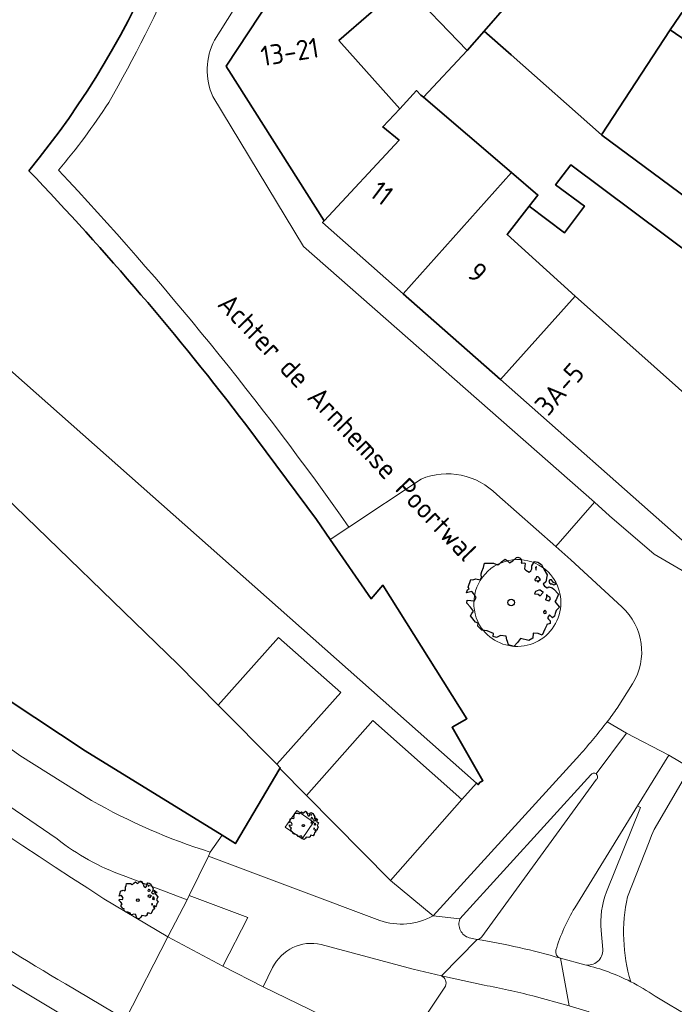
# Model space of a CAD drawing. Header units: metres. Extents: x 152391 to 157968, y 462336 to 467280.
# Tile 36 of 256: x 154919 to 154963, y 462729 to 462796. Entities that reach past the tile are written whole.
import ezdxf
from ezdxf.enums import TextEntityAlignment as Align

# ---------------------------------------------------------------- set-up
doc = ezdxf.new("R2010")
doc.units = ezdxf.units.M
doc.header["$LTSCALE"] = 0.75
doc.layers.get('0').update_dxf_attribs({"lineweight": 25})
for name, color, linetype, lineweight in [('B-GV-GR-BOOM-S', 252, 'Continuous', 25), ('B-WE-GR-BEPLANTING_CULTUUR_BODEMBEDEKKER-GV', 251, 'Continuous', 18), ('B-WE-GR-GROENVOORZIENING-GV', 251, 'Continuous', 18), ('B-WE-GR-HAAG-GV', 251, 'Continuous', 13), ('B-WE-OG-BEBOUWING-GV', 6, 'Continuous', 35), ('B-WE-OG-BEBOUWING-T18', 1, 'Continuous', 18), ('B-WE-OG-TOPOGRAFIE-T18', 1, 'Continuous', 18), ('B-WE-VH-VERHARDING_ASFALT-GV', 251, 'Continuous', 18), ('B-WE-VH-VERHARDING_BETON-GV', 251, 'Continuous', 18), ('B-WE-VH-VERHARDING_STRAATBAKSTEEN-GV', 251, 'Continuous', 18), ('B-WE-VH-VERHARDING_TEGEL-GV', 251, 'Continuous', 18)]:
    doc.layers.add(name, color=color, linetype=linetype, lineweight=lineweight)
doc.styles.add('NLCS-ISO-M750-T18', font='NLCS-ISO.ttf', dxfattribs={"height": 1.35})

# ---------------------------------------------------------------- blocks, each defined once
blk = doc.blocks.new('SGR-BOOM_0_10')
at = {"linetype": 'Continuous'}
for p, q in [((-0.637, 0.612), (-0.624, 0.668)), ((-0.624, 0.668), (-0.591, 0.751)), ((-0.591, 0.751), (-0.572, 0.843)), ((-0.572, 0.843), (-0.375, 0.843)), ((-0.375, 0.843), (-0.29, 0.806)), ((-0.29, 0.806), (-0.264, 0.815)), ((-0.264, 0.815), (-0.205, 0.871)), ((-0.205, 0.871), (-0.127, 0.926)), ((-0.127, 0.926), (-0.075, 0.889)), ((-0.075, 0.889), (-0.035, 0.852)), ((-0.035, 0.852), (0.037, 0.889)), ((0.037, 0.889), (0.115, 0.963)), ((0.115, 0.963), (0.148, 0.973)), ((0.148, 0.973), (0.187, 0.954)), ((0.187, 0.954), (0.22, 0.926)), ((0.226, 0.862), (0.213, 0.843)), ((0.213, 0.843), (0.298, 0.852)), ((0.22, 0.926), (0.226, 0.862)), ((0.305, 0.834), (0.285, 0.723)), ((0.285, 0.723), (0.318, 0.695)), ((0.298, 0.852), (0.305, 0.834)), ((0.318, 0.695), (0.39, 0.649)), ((0.39, 0.649), (0.423, 0.677)), ((0.423, 0.677), (0.449, 0.723)), ((0.442, 0.788), (0.501, 0.88)), ((0.449, 0.723), (0.442, 0.788)), ((0.501, 0.88), (0.573, 0.862)), ((0.547, 0.769), (0.521, 0.751)), ((0.521, 0.751), (0.534, 0.705)), ((0.534, 0.705), (0.54, 0.695)), ((0.54, 0.714), (0.547, 0.769)), ((0.573, 0.862), (0.652, 0.815)), ((0.652, 0.815), (0.704, 0.714)), ((0.704, 0.714), (0.776, 0.594)), ((-0.958, 0.206), (-0.932, 0.27)), ((-0.84, 0.233), (-0.958, 0.206)), ((-0.945, -0.016), (-0.938, 0.049)), ((-0.938, 0.049), (-0.781, 0.039)), ((-0.932, 0.27), (-0.899, 0.298)), ((-0.918, 0.326), (-0.86, 0.492)), ((-0.899, 0.298), (-0.918, 0.326)), ((-0.86, 0.492), (-0.82, 0.483)), ((-0.801, 0.187), (-0.84, 0.233)), ((-0.82, 0.483), (-0.755, 0.511)), ((-0.748, 0.104), (-0.801, 0.187)), ((-0.781, 0.039), (-0.748, 0.104)), ((-0.755, 0.511), (-0.663, 0.483)), ((-0.663, 0.483), (-0.631, 0.52)), ((-0.631, 0.52), (-0.637, 0.612)), ((0.527, 0.511), (0.501, 0.492)), ((0.501, 0.492), (0.521, 0.464)), ((0.521, 0.233), (0.501, 0.187)), ((0.501, 0.187), (0.58, 0.178)), ((0.521, 0.464), (0.553, 0.474)), ((0.593, 0.261), (0.521, 0.233)), ((0.547, 0.547), (0.527, 0.511)), ((0.58, 0.547), (0.547, 0.547)), ((0.553, 0.474), (0.58, 0.437)), ((0.606, 0.529), (0.58, 0.547)), ((0.58, 0.437), (0.606, 0.474)), ((0.58, 0.178), (0.625, 0.141)), ((0.625, 0.261), (0.593, 0.261)), ((0.632, 0.492), (0.606, 0.529)), ((0.606, 0.474), (0.632, 0.492)), ((0.684, 0.224), (0.625, 0.261)), ((0.625, 0.141), (0.678, 0.206)), ((0.678, 0.206), (0.697, 0.233)), ((0.743, 0.446), (0.691, 0.39)), ((0.691, 0.39), (0.717, 0.353)), ((0.717, 0.353), (0.776, 0.316)), ((0.756, 0.104), (0.737, 0.058)), ((0.806, 0.027), (0.737, 0.058)), ((0.776, 0.594), (0.743, 0.446)), ((0.763, 0.169), (0.756, 0.132)), ((0.756, 0.132), (0.756, 0.104)), ((0.802, 0.132), (0.763, 0.169)), ((0.776, 0.316), (0.809, 0.335)), ((0.828, 0.113), (0.802, 0.132)), ((0.806, 0.027), (0.848, 0.076)), ((0.828, 0.483), (0.809, 0.455)), ((0.809, 0.455), (0.822, 0.418)), ((0.809, 0.335), (0.881, 0.316)), ((0.822, 0.418), (0.861, 0.39)), ((0.867, 0.483), (0.828, 0.483)), ((0.848, 0.076), (0.828, 0.113)), ((0.861, 0.409), (0.92, 0.381)), ((0.861, 0.39), (0.867, 0.409)), ((0.913, 0.427), (0.867, 0.483)), ((0.881, 0.316), (0.92, 0.289)), ((0.972, 0.4), (0.913, 0.427)), ((0.92, 0.381), (0.972, 0.4)), ((0.92, 0.289), (1.018, 0.178)), ((0.966, 0.058), (0.939, 0.021)), ((0.939, 0.021), (0.992, -0.053)), ((1.018, 0.178), (0.966, 0.058)), ((-0.866, -0.099), (-0.945, -0.016)), ((-0.873, -0.284), (-0.84, -0.238)), ((-0.761, -0.423), (-0.873, -0.284)), ((-0.807, -0.182), (-0.866, -0.099)), ((-0.84, -0.238), (-0.807, -0.182)), ((-0.703, -0.441), (-0.761, -0.423)), ((-0.716, -0.506), (-0.703, -0.441)), ((-0.624, -0.589), (-0.716, -0.506)), ((-0.513, -0.608), (-0.624, -0.589)), ((-0.375, -0.663), (-0.513, -0.608)), ((-0.382, -0.728), (-0.375, -0.663)), ((0.475, -0.654), (0.468, -0.765)), ((0.58, -0.663), (0.475, -0.654)), ((0.665, -0.7), (0.58, -0.663)), ((0.724, -0.571), (0.665, -0.7)), ((0.724, -0.164), (0.697, -0.201)), ((0.697, -0.201), (0.704, -0.238)), ((0.71, -0.238), (0.75, -0.229)), ((0.75, -0.192), (0.724, -0.164)), ((0.763, -0.497), (0.724, -0.571)), ((0.75, -0.229), (0.75, -0.192)), ((0.769, -0.469), (0.763, -0.497)), ((0.835, -0.45), (0.769, -0.469)), ((0.822, -0.266), (0.782, -0.33)), ((0.782, -0.33), (0.802, -0.358)), ((0.802, -0.358), (0.841, -0.395)), ((0.887, -0.33), (0.822, -0.266)), ((0.841, -0.395), (0.835, -0.45)), ((0.933, -0.293), (0.887, -0.33)), ((0.946, -0.238), (0.933, -0.293)), ((0.966, -0.173), (0.946, -0.238)), ((1.038, -0.099), (0.966, -0.173)), ((0.992, -0.053), (1.038, -0.099)), ((-0.31, -0.746), (-0.382, -0.728)), ((-0.225, -0.709), (-0.31, -0.746)), ((-0.107, -0.718), (-0.225, -0.709)), ((-0.088, -0.802), (-0.107, -0.718)), ((-0.075, -0.839), (-0.088, -0.802)), ((-0.055, -0.903), (-0.075, -0.839)), ((0.063, -0.94), (-0.055, -0.903)), ((0.141, -0.857), (0.063, -0.94)), ((0.2, -0.774), (0.141, -0.857)), ((0.383, -0.811), (0.2, -0.774)), ((0.468, -0.765), (0.383, -0.811))]:
    blk.add_line(p, q, dxfattribs=at)
blk.add_circle((0, 0), 0.0711, dxfattribs=at)
blk = doc.blocks.new('SGR-BOOM_50_100')
at = {"linetype": 'Continuous'}
for p, q in [((-0.835, 2.577), (-0.649, 2.752)), ((-0.649, 2.752), (-0.401, 2.928)), ((-0.401, 2.928), (-0.236, 2.811)), ((-0.236, 2.811), (-0.112, 2.694)), ((-0.112, 2.694), (0.116, 2.811)), ((0.116, 2.811), (0.364, 3.044)), ((0.364, 3.044), (0.467, 3.074)), ((0.467, 3.074), (0.591, 3.015)), ((0.591, 3.015), (0.695, 2.928)), ((0.715, 2.723), (0.674, 2.665)), ((0.674, 2.665), (0.943, 2.694)), ((0.695, 2.928), (0.715, 2.723)), ((0.943, 2.694), (0.964, 2.636)), ((1.398, 2.49), (1.584, 2.782)), ((1.584, 2.782), (1.811, 2.723)), ((1.811, 2.723), (2.059, 2.577)), ((-2.014, 1.935), (-1.972, 2.11)), ((-1.972, 2.11), (-1.869, 2.373)), ((-1.869, 2.373), (-1.807, 2.665)), ((-1.807, 2.665), (-1.187, 2.665)), ((-1.187, 2.665), (-0.918, 2.548)), ((-0.918, 2.548), (-0.835, 2.577)), ((0.964, 2.636), (0.902, 2.285)), ((0.902, 2.285), (1.005, 2.198)), ((1.005, 2.198), (1.232, 2.052)), ((1.232, 2.052), (1.336, 2.139)), ((1.336, 2.139), (1.418, 2.285)), ((1.418, 2.285), (1.398, 2.49)), ((1.729, 2.431), (1.646, 2.373)), ((1.646, 2.373), (1.687, 2.227)), ((1.687, 2.227), (1.708, 2.198)), ((1.708, 2.256), (1.729, 2.431)), ((2.059, 2.577), (2.225, 2.256)), ((2.225, 2.256), (2.452, 1.876)), ((-2.903, 1.029), (-2.717, 1.555)), ((-2.717, 1.555), (-2.593, 1.526)), ((-2.593, 1.526), (-2.386, 1.613)), ((-2.386, 1.613), (-2.096, 1.526)), ((-2.096, 1.526), (-1.993, 1.643)), ((-1.993, 1.643), (-2.014, 1.935)), ((1.667, 1.613), (1.584, 1.555)), ((1.584, 1.555), (1.646, 1.467)), ((1.646, 1.467), (1.749, 1.497)), ((1.729, 1.73), (1.667, 1.613)), ((1.832, 1.73), (1.729, 1.73)), ((1.749, 1.497), (1.832, 1.38)), ((1.915, 1.672), (1.832, 1.73)), ((1.832, 1.38), (1.915, 1.497)), ((1.997, 1.555), (1.915, 1.672)), ((1.915, 1.497), (1.997, 1.555)), ((2.349, 1.409), (2.183, 1.234)), ((2.452, 1.876), (2.349, 1.409)), ((2.618, 1.526), (2.556, 1.438)), ((2.556, 1.438), (2.597, 1.321)), ((2.742, 1.526), (2.618, 1.526)), ((2.886, 1.351), (2.742, 1.526)), ((3.072, 1.263), (2.886, 1.351)), ((-3.027, 0.65), (-2.944, 0.854)), ((-2.655, 0.737), (-3.027, 0.65)), ((-2.944, 0.854), (-2.841, 0.942)), ((-2.841, 0.942), (-2.903, 1.029)), ((-2.531, 0.591), (-2.655, 0.737)), ((1.646, 0.737), (1.584, 0.591)), ((1.873, 0.825), (1.646, 0.737)), ((1.977, 0.825), (1.873, 0.825)), ((2.163, 0.708), (1.977, 0.825)), ((2.142, 0.65), (2.204, 0.737)), ((2.183, 1.234), (2.266, 1.117)), ((2.266, 1.117), (2.452, 1)), ((2.452, 1), (2.556, 1.059)), ((2.556, 1.059), (2.783, 1)), ((2.597, 1.321), (2.721, 1.234)), ((2.721, 1.292), (2.907, 1.205)), ((2.721, 1.234), (2.742, 1.292)), ((2.783, 1), (2.907, 0.913)), ((2.907, 1.205), (3.072, 1.263)), ((2.907, 0.913), (3.217, 0.562)), ((-2.985, -0.051), (-2.965, 0.153)), ((-2.965, 0.153), (-2.469, 0.124)), ((-2.365, 0.329), (-2.531, 0.591)), ((-2.469, 0.124), (-2.365, 0.329)), ((1.584, 0.591), (1.832, 0.562)), ((1.832, 0.562), (1.977, 0.445)), ((1.977, 0.445), (2.142, 0.65)), ((2.39, 0.329), (2.328, 0.183)), ((2.549, 0.087), (2.328, 0.183)), ((2.411, 0.533), (2.39, 0.416)), ((2.39, 0.416), (2.39, 0.329)), ((2.535, 0.416), (2.411, 0.533)), ((2.618, 0.358), (2.535, 0.416)), ((2.549, 0.087), (2.68, 0.241)), ((2.68, 0.241), (2.618, 0.358)), ((3.052, 0.183), (2.969, 0.066)), ((2.969, 0.066), (3.135, -0.168)), ((3.217, 0.562), (3.052, 0.183)), ((-2.737, -0.314), (-2.985, -0.051)), ((-2.551, -0.577), (-2.737, -0.314)), ((-2.655, -0.752), (-2.551, -0.577)), ((2.287, -0.518), (2.204, -0.635)), ((2.204, -0.635), (2.225, -0.752)), ((2.37, -0.606), (2.287, -0.518)), ((2.37, -0.723), (2.37, -0.606)), ((3.052, -0.548), (2.99, -0.752)), ((3.279, -0.314), (3.052, -0.548)), ((3.135, -0.168), (3.279, -0.314)), ((-2.758, -0.898), (-2.655, -0.752)), ((-2.407, -1.336), (-2.758, -0.898)), ((2.245, -0.752), (2.37, -0.723)), ((2.597, -0.84), (2.473, -1.044)), ((2.473, -1.044), (2.535, -1.132)), ((2.535, -1.132), (2.659, -1.248)), ((2.804, -1.044), (2.597, -0.84)), ((2.659, -1.248), (2.638, -1.424)), ((2.948, -0.927), (2.804, -1.044)), ((2.99, -0.752), (2.948, -0.927)), ((-2.22, -1.394), (-2.407, -1.336)), ((-2.262, -1.599), (-2.22, -1.394)), ((-1.972, -1.862), (-2.262, -1.599)), ((-1.621, -1.92), (-1.972, -1.862)), ((-1.187, -2.095), (-1.621, -1.92)), ((2.287, -1.803), (2.101, -2.212)), ((2.411, -1.57), (2.287, -1.803)), ((2.432, -1.482), (2.411, -1.57)), ((2.638, -1.424), (2.432, -1.482)), ((-1.207, -2.3), (-1.187, -2.095)), ((-0.98, -2.358), (-1.207, -2.3)), ((-0.711, -2.241), (-0.98, -2.358)), ((-0.339, -2.271), (-0.711, -2.241)), ((-0.277, -2.533), (-0.339, -2.271)), ((-0.236, -2.65), (-0.277, -2.533)), ((-0.174, -2.855), (-0.236, -2.65)), ((0.633, -2.446), (0.447, -2.709)), ((1.212, -2.563), (0.633, -2.446)), ((1.48, -2.417), (1.212, -2.563)), ((1.501, -2.066), (1.48, -2.417)), ((1.832, -2.095), (1.501, -2.066)), ((2.101, -2.212), (1.832, -2.095)), ((0.199, -2.971), (-0.174, -2.855)), ((0.447, -2.709), (0.199, -2.971))]:
    blk.add_line(p, q, dxfattribs=at)
blk.add_circle((0, 0), 0.225, dxfattribs=at)
blk = doc.blocks.new('SGR-BOOM_0_20')
at = {"linetype": 'Continuous'}
for p, q in [((-1.094, 0.644), (-1.007, 0.681)), ((-1.007, 0.681), (-0.884, 0.644)), ((-0.884, 0.644), (-0.841, 0.693)), ((-0.85, 0.816), (-0.832, 0.89)), ((-0.841, 0.693), (-0.85, 0.816)), ((-0.832, 0.89), (-0.788, 1.001)), ((-0.788, 1.001), (-0.762, 1.124)), ((-0.762, 1.124), (-0.501, 1.124)), ((-0.501, 1.124), (-0.387, 1.075)), ((-0.387, 1.075), (-0.352, 1.087)), ((-0.352, 1.087), (-0.274, 1.161)), ((-0.274, 1.161), (-0.169, 1.235)), ((-0.169, 1.235), (-0.099, 1.186)), ((-0.099, 1.186), (-0.047, 1.137)), ((-0.047, 1.137), (0.049, 1.186)), ((0.049, 1.186), (0.154, 1.284)), ((0.154, 1.284), (0.197, 1.297)), ((0.197, 1.297), (0.25, 1.272)), ((0.25, 1.272), (0.293, 1.235)), ((0.302, 1.149), (0.284, 1.124)), ((0.284, 1.124), (0.398, 1.137)), ((0.293, 1.235), (0.302, 1.149)), ((0.407, 1.112), (0.38, 0.964)), ((0.38, 0.964), (0.424, 0.927)), ((0.398, 1.137), (0.407, 1.112)), ((0.424, 0.927), (0.52, 0.865)), ((0.52, 0.865), (0.564, 0.902)), ((0.564, 0.902), (0.598, 0.964)), ((0.59, 1.05), (0.668, 1.173)), ((0.598, 0.964), (0.59, 1.05)), ((0.668, 1.173), (0.764, 1.149)), ((0.703, 0.681), (0.668, 0.656)), ((0.729, 1.026), (0.694, 1.001)), ((0.694, 1.001), (0.712, 0.939)), ((0.729, 0.73), (0.703, 0.681)), ((0.712, 0.939), (0.721, 0.927)), ((0.721, 0.952), (0.729, 1.026)), ((0.773, 0.73), (0.729, 0.73)), ((0.764, 1.149), (0.869, 1.087)), ((0.808, 0.705), (0.773, 0.73)), ((0.843, 0.656), (0.808, 0.705)), ((0.869, 1.087), (0.939, 0.952)), ((0.939, 0.952), (1.035, 0.792)), ((1.035, 0.792), (0.991, 0.594)), ((-1.277, 0.274), (-1.242, 0.36)), ((-1.12, 0.311), (-1.277, 0.274)), ((-1.259, -0.022), (-1.251, 0.065)), ((-1.251, 0.065), (-1.041, 0.052)), ((-1.242, 0.36), (-1.198, 0.397)), ((-1.225, 0.434), (-1.146, 0.656)), ((-1.198, 0.397), (-1.225, 0.434)), ((-1.146, 0.656), (-1.094, 0.644)), ((-1.068, 0.249), (-1.12, 0.311)), ((-0.998, 0.139), (-1.068, 0.249)), ((-1.041, 0.052), (-0.998, 0.139)), ((0.668, 0.656), (0.694, 0.619)), ((0.694, 0.311), (0.668, 0.249)), ((0.668, 0.249), (0.773, 0.237)), ((0.694, 0.619), (0.738, 0.631)), ((0.79, 0.348), (0.694, 0.311)), ((0.738, 0.631), (0.773, 0.582)), ((0.773, 0.582), (0.808, 0.631)), ((0.773, 0.237), (0.834, 0.188)), ((0.834, 0.348), (0.79, 0.348)), ((0.808, 0.631), (0.843, 0.656)), ((0.912, 0.299), (0.834, 0.348)), ((0.834, 0.188), (0.904, 0.274)), ((0.904, 0.274), (0.93, 0.311)), ((0.991, 0.594), (0.921, 0.521)), ((0.921, 0.521), (0.956, 0.471)), ((0.956, 0.471), (1.035, 0.422)), ((1.008, 0.139), (0.982, 0.077)), ((1.075, 0.037), (0.982, 0.077)), ((1.017, 0.225), (1.008, 0.176)), ((1.008, 0.176), (1.008, 0.139)), ((1.069, 0.176), (1.017, 0.225)), ((1.035, 0.422), (1.078, 0.447)), ((1.104, 0.151), (1.069, 0.176)), ((1.075, 0.037), (1.13, 0.102)), ((1.104, 0.644), (1.078, 0.607)), ((1.078, 0.607), (1.096, 0.557)), ((1.078, 0.447), (1.174, 0.422)), ((1.096, 0.557), (1.148, 0.521)), ((1.157, 0.644), (1.104, 0.644)), ((1.13, 0.102), (1.104, 0.151)), ((1.148, 0.545), (1.226, 0.508)), ((1.148, 0.521), (1.157, 0.545)), ((1.218, 0.57), (1.157, 0.644)), ((1.174, 0.422), (1.226, 0.385)), ((1.296, 0.533), (1.218, 0.57)), ((1.226, 0.508), (1.296, 0.533)), ((1.226, 0.385), (1.357, 0.237)), ((1.287, 0.077), (1.253, 0.028)), ((1.253, 0.028), (1.322, -0.071)), ((1.357, 0.237), (1.287, 0.077)), ((-1.155, -0.132), (-1.259, -0.022)), ((-1.164, -0.379), (-1.12, -0.317)), ((-1.015, -0.564), (-1.164, -0.379)), ((-1.076, -0.243), (-1.155, -0.132)), ((-1.12, -0.317), (-1.076, -0.243)), ((-0.937, -0.588), (-1.015, -0.564)), ((-0.954, -0.675), (-0.937, -0.588)), ((0.965, -0.219), (0.93, -0.268)), ((0.93, -0.268), (0.939, -0.317)), ((0.947, -0.317), (1, -0.305)), ((1, -0.256), (0.965, -0.219)), ((1.017, -0.662), (0.965, -0.761)), ((1, -0.305), (1, -0.256)), ((1.026, -0.625), (1.017, -0.662)), ((1.113, -0.601), (1.026, -0.625)), ((1.096, -0.354), (1.043, -0.44)), ((1.043, -0.44), (1.069, -0.477)), ((1.069, -0.477), (1.122, -0.527)), ((1.183, -0.44), (1.096, -0.354)), ((1.122, -0.527), (1.113, -0.601)), ((1.244, -0.391), (1.183, -0.44)), ((1.261, -0.317), (1.244, -0.391)), ((1.287, -0.231), (1.261, -0.317)), ((1.383, -0.132), (1.287, -0.231)), ((1.322, -0.071), (1.383, -0.132)), ((-0.832, -0.785), (-0.954, -0.675)), ((-0.684, -0.81), (-0.832, -0.785)), ((-0.501, -0.884), (-0.684, -0.81)), ((-0.509, -0.97), (-0.501, -0.884)), ((-0.413, -0.995), (-0.509, -0.97)), ((-0.3, -0.946), (-0.413, -0.995)), ((-0.143, -0.958), (-0.3, -0.946)), ((-0.117, -1.069), (-0.143, -0.958)), ((-0.099, -1.118), (-0.117, -1.069)), ((-0.073, -1.204), (-0.099, -1.118)), ((0.084, -1.254), (-0.073, -1.204)), ((0.188, -1.143), (0.084, -1.254)), ((0.267, -1.032), (0.188, -1.143)), ((0.511, -1.081), (0.267, -1.032)), ((0.625, -1.019), (0.511, -1.081)), ((0.633, -0.872), (0.625, -1.019)), ((0.773, -0.884), (0.633, -0.872)), ((0.886, -0.933), (0.773, -0.884)), ((0.965, -0.761), (0.886, -0.933))]:
    blk.add_line(p, q, dxfattribs=at)
blk.add_circle((0, 0), 0.0948, dxfattribs=at)

msp = doc.modelspace()

# ---------------------------------------------------------------- linework, layer by layer
at = {"layer": 'B-WE-GR-BEPLANTING_CULTUUR_BODEMBEDEKKER-GV'}
for points in [[(154954.528, 462758.448, 0.873435), (154949.87, 462754.872)], [(154949.87, 462754.872, 1.125818), (154954.528, 462758.448)]]:
    msp.add_lwpolyline(points, format="xyb", dxfattribs=at)
at = {"layer": 'B-WE-GR-GROENVOORZIENING-GV'}
for points in [[(154931.615, 462739.502), (154932.421, 462740.637), (154923.147, 462746.349), (154912.965, 462753.089), (154904.939, 462758.782), (154897.699, 462764.152), (154886.726, 462772.869), (154876.054, 462781.968), (154870.872, 462786.693), (154865.045, 462792.172), (154829.234, 462827.193)], [(154838.352, 462814.796), (154839.451, 462815.44), (154849.153, 462805.792), (154858.642, 462796.408), (154868.078, 462787.608), (154880.961, 462776.21), (154891.351, 462767.675), (154900.629, 462760.677), (154910.489, 462753.414), (154910.629, 462751.922), (154918.729, 462746.05), (154923.588, 462742.997)], [(154921.251, 462740.389), (154908.995, 462748.755), (154897.056, 462757.569)], [(154924.423, 462736.344), (154928.761, 462733.762), (154930.059, 462736.277), (154925.718, 462737.923)]]:
    msp.add_lwpolyline(points, dxfattribs=at)
for points in [[(154890.308, 462760.725, 0.025605), (154924.423, 462736.344)], [(154923.588, 462742.997, 0.053454), (154931.615, 462739.502)], [(154925.718, 462737.923, -0.080959), (154921.251, 462740.389)]]:
    msp.add_lwpolyline(points, format="xyb", dxfattribs=at)
msp.add_lwpolyline([(154937.845, 462740.402), (154938.618, 462741.523), (154937.478, 462742.307), (154936.706, 462741.186)], close=True, dxfattribs=at)
at = {"layer": 'B-WE-GR-HAAG-GV'}
for points in [[(154931.615, 462739.502), (154932.421, 462740.637), (154923.147, 462746.349), (154912.965, 462753.089), (154904.939, 462758.782), (154897.699, 462764.152), (154886.726, 462772.869), (154876.054, 462781.968), (154870.872, 462786.693), (154865.045, 462792.172), (154829.234, 462827.193), (154827.821, 462828.599), (154827.229, 462828.097)], [(154838.352, 462814.796), (154839.451, 462815.44), (154849.153, 462805.792), (154858.642, 462796.408), (154868.078, 462787.608), (154880.961, 462776.21), (154891.351, 462767.675), (154900.629, 462760.677), (154910.489, 462753.414), (154910.629, 462751.922), (154918.729, 462746.05), (154923.588, 462742.997)], [(154921.251, 462740.389), (154908.995, 462748.755), (154897.056, 462757.569), (154882.007, 462768.924)], [(154924.423, 462736.344), (154928.761, 462733.762), (154930.059, 462736.277), (154925.718, 462737.923)]]:
    msp.add_lwpolyline(points, dxfattribs=at)
for points in [[(154890.308, 462760.725, 0.025605), (154924.423, 462736.344)], [(154923.588, 462742.997, 0.053454), (154931.615, 462739.502)], [(154925.718, 462737.923, -0.080959), (154921.251, 462740.389)]]:
    msp.add_lwpolyline(points, format="xyb", dxfattribs=at)
at = {"layer": 'B-WE-OG-BEBOUWING-GV'}
for points in [[(154833.443, 462831.932), (154830.768, 462828.902), (154829.234, 462827.193), (154865.045, 462792.172), (154870.872, 462786.693), (154876.054, 462781.968), (154886.726, 462772.869), (154897.699, 462764.152), (154904.939, 462758.782), (154912.965, 462753.089), (154923.147, 462746.349), (154932.421, 462740.637), (154933.333, 462740.076), (154936.332, 462745.168), (154936.361, 462745.218), (154936.127, 462745.455), (154932.16, 462749.455), (154929.425, 462752.215), (154916.92, 462764.331), (154905.65, 462774.745)], [(154860.696, 462829.001), (154857.633, 462825.542), (154890.804, 462796.264), (154891.546, 462797.117), (154907.141, 462783.306), (154906.37, 462782.468), (154949.662, 462744.172), (154949.776, 462744.071), (154949.913, 462744.227), (154950.099, 462744.33), (154948.008, 462747.96), (154949.008, 462748.527), (154943.323, 462757.563), (154942.532, 462756.652), (154939.752, 462760.666), (154938.819, 462762.014), (154934.039, 462768.443)]]:
    msp.add_lwpolyline(points, dxfattribs=at)
for points in [[(154919.339, 462785.632, 0.149971), (154932.612, 462817.95)], [(154934.039, 462768.443, 0.027565), (154919.339, 462785.632)]]:
    msp.add_lwpolyline(points, format="xyb", dxfattribs=at)
for points in [[(154962.77, 462795.163), (154965.255, 462798.822), (154965.37, 462798.991), (154965.311, 462799.024), (154963.043, 462800.281), (154962.957, 462800.149), (154961.793, 462800.8), (154959.146, 462802.281), (154953.601, 462805.385), (154947.599, 462808.744), (154943.254, 462803.688), (154943.178, 462803.745), (154943.137, 462803.69), (154945.008, 462802.306), (154951.872, 462797.028), (154950.18, 462795.072), (154951.996, 462793.471), (154958.13, 462788.064)], [(154939.333, 462782.235), (154944.41, 462787.702), (154943.308, 462788.599), (154944.458, 462789.834), (154940.339, 462794.439), (154944.723, 462798.255), (154949.023, 462793.779), (154950.18, 462795.072), (154951.872, 462797.028), (154945.008, 462802.306), (154943.137, 462803.69), (154943.178, 462803.745), (154941.042, 462805.355), (154932.711, 462792.705), (154932.801, 462792.564), (154932.889, 462792.424)], [(154965.255, 462798.822), (154962.77, 462795.163), (154969.331, 462790.685), (154968.038, 462788.73), (154978.837, 462780.843), (154983.433, 462787.23), (154965.398, 462799.157), (154965.311, 462799.024), (154965.37, 462798.991)], [(154949.023, 462793.779), (154944.723, 462798.255), (154940.339, 462794.439), (154944.458, 462789.834), (154945.597, 462791.057), (154945.898, 462790.757), (154946.062, 462790.62)], [(154962.77, 462795.163), (154958.13, 462788.064), (154958.149, 462788.047), (154975.026, 462775.554), (154978.837, 462780.843), (154968.038, 462788.73), (154969.331, 462790.685)], [(154944.458, 462789.834), (154943.308, 462788.599), (154944.41, 462787.702), (154939.333, 462782.235), (154939.233, 462782.134), (154944.7, 462777.304), (154952.035, 462785.507), (154946.062, 462790.62), (154945.898, 462790.757), (154945.597, 462791.057)], [(154953.22, 462783.231), (154951.727, 462781.326), (154956.338, 462777.14), (154968.694, 462766.149), (154973.29, 462773.144), (154956.057, 462786.04), (154955.013, 462784.686), (154956.967, 462783.243), (154955.624, 462781.438)], [(154956.338, 462777.14), (154951.727, 462781.326), (154953.22, 462783.231), (154953.816, 462783.982), (154952.035, 462785.507), (154944.7, 462777.304), (154951.279, 462771.491)], [(154956.338, 462777.14), (154951.279, 462771.491), (154963.592, 462760.611), (154965.091, 462760.666), (154968.694, 462766.149)]]:
    msp.add_lwpolyline(points, close=True, dxfattribs=at)
at = {"layer": 'B-WE-VH-VERHARDING_ASFALT-GV'}
for points in [[(154924.423, 462736.344, -0.025605), (154890.308, 462760.725)], [(154924.423, 462736.344, -0.025605), (154890.308, 462760.725)], [(154921.815, 462730.585, -0.028102), (154906.16, 462740.943)], [(154906.16, 462740.943, 0.028102), (154921.815, 462730.585)], [(154921.815, 462730.585, -0.028102), (154906.16, 462740.943)], [(154906.16, 462740.943, 0.028102), (154921.815, 462730.585)], [(154947.297, 462731.122, -0.386788), (154947.563, 462730.429)], [(154947.297, 462731.122, -0.386788), (154947.563, 462730.429)], [(154953.48, 462729.762, 0.022776), (154950.174, 462730.493)], [(154953.48, 462729.762, 0.022776), (154950.174, 462730.493)]]:
    msp.add_lwpolyline(points, format="xyb", dxfattribs=at)
for points in [[(154921.815, 462730.585), (154925.876, 462728.175), (154928.761, 462733.762), (154924.423, 462736.344)], [(154921.815, 462730.585), (154925.876, 462728.175), (154928.761, 462733.762), (154924.423, 462736.344)], [(154942.315, 462726.925), (154935.214, 462730.39), (154932.47, 462731.784), (154928.761, 462733.762), (154925.876, 462728.175)], [(154942.315, 462726.925), (154935.214, 462730.39), (154932.47, 462731.784), (154928.761, 462733.762), (154925.876, 462728.175)], [(154899.236, 462731.935), (154905.809, 462727.386), (154913.386, 462722.592), (154921.114, 462718.019), (154924.978, 462726.447), (154923.701, 462727.227), (154916.877, 462731.3)], [(154899.236, 462731.935), (154905.809, 462727.386), (154913.386, 462722.592), (154921.114, 462718.019), (154924.978, 462726.447), (154923.701, 462727.227), (154916.877, 462731.3)], [(154916.877, 462731.3), (154923.701, 462727.227), (154924.978, 462726.447), (154925.876, 462728.175), (154921.815, 462730.585)], [(154916.877, 462731.3), (154923.701, 462727.227), (154924.978, 462726.447), (154925.876, 462728.175), (154921.815, 462730.585)], [(154950.174, 462730.493), (154947.297, 462731.122)], [(154950.174, 462730.493), (154947.297, 462731.122)], [(154947.563, 462730.429), (154945.833, 462727.857)], [(154947.563, 462730.429), (154945.833, 462727.857)], [(154955.938, 462729.089), (154953.48, 462729.762)], [(154955.938, 462729.089), (154953.48, 462729.762)]]:
    msp.add_lwpolyline(points, dxfattribs=at)
at = {"layer": 'B-WE-VH-VERHARDING_BETON-GV'}
for points in [[(154932.16, 462749.455), (154936.127, 462745.455), (154940.469, 462750.317), (154936.244, 462754.041)], [(154932.16, 462749.455), (154936.127, 462745.455), (154940.469, 462750.317), (154936.244, 462754.041)], [(154943.834, 462737.59), (154948.672, 462743.054), (154948.658, 462743.066), (154942.643, 462748.404), (154938.141, 462743.34)], [(154943.834, 462737.59), (154948.672, 462743.054), (154948.658, 462743.066), (154942.643, 462748.404), (154938.141, 462743.34)]]:
    msp.add_lwpolyline(points, close=True, dxfattribs=at)
at = {"layer": 'B-WE-VH-VERHARDING_STRAATBAKSTEEN-GV'}
for points in [[(154905.65, 462774.745), (154916.92, 462764.331), (154929.425, 462752.215), (154932.16, 462749.455), (154936.244, 462754.041), (154940.469, 462750.317), (154936.127, 462745.455), (154936.361, 462745.218), (154936.332, 462745.168), (154938.141, 462743.34), (154942.643, 462748.404), (154948.658, 462743.066), (154948.672, 462743.054), (154949.662, 462744.172), (154906.37, 462782.468), (154907.141, 462783.306), (154891.546, 462797.117), (154890.804, 462796.264), (154857.633, 462825.542)], [(154905.65, 462774.745), (154916.92, 462764.331), (154929.425, 462752.215), (154932.16, 462749.455), (154936.244, 462754.041), (154940.469, 462750.317), (154936.127, 462745.455), (154936.361, 462745.218), (154936.332, 462745.168), (154938.141, 462743.34), (154942.643, 462748.404), (154948.658, 462743.066), (154948.672, 462743.054), (154949.662, 462744.172), (154906.37, 462782.468), (154907.141, 462783.306), (154891.546, 462797.117), (154890.804, 462796.264), (154857.633, 462825.542)], [(154963.592, 462760.611), (154951.279, 462771.491), (154944.7, 462777.304), (154939.233, 462782.134), (154939.333, 462782.235), (154932.889, 462792.424), (154932.801, 462792.564), (154932.711, 462792.705), (154941.042, 462805.355), (154943.178, 462803.745), (154943.254, 462803.688), (154947.599, 462808.744), (154953.601, 462805.385), (154959.146, 462802.281), (154961.793, 462800.8), (154962.957, 462800.149), (154963.043, 462800.281), (154965.311, 462799.024)], [(154963.592, 462760.611), (154951.279, 462771.491), (154944.7, 462777.304), (154939.233, 462782.134), (154939.333, 462782.235), (154932.889, 462792.424), (154932.801, 462792.564), (154932.711, 462792.705), (154941.042, 462805.355), (154943.178, 462803.745), (154943.254, 462803.688), (154947.599, 462808.744), (154953.601, 462805.385), (154959.146, 462802.281), (154961.793, 462800.8), (154962.957, 462800.149), (154963.043, 462800.281), (154965.311, 462799.024)], [(154931.912, 462794.467), (154934.818, 462799.117)], [(154934.818, 462799.117), (154931.912, 462794.467)], [(154931.912, 462794.467), (154934.818, 462799.117)], [(154934.818, 462799.117), (154931.912, 462794.467)], [(154951.033, 462763.706), (154955.031, 462760.2), (154957.641, 462763.193), (154937.951, 462780.499), (154931.795, 462790.648)], [(154931.795, 462790.648), (154937.951, 462780.499), (154957.641, 462763.193)], [(154951.033, 462763.706), (154955.031, 462760.2), (154957.641, 462763.193), (154937.951, 462780.499), (154931.795, 462790.648)], [(154931.795, 462790.648), (154937.951, 462780.499), (154957.641, 462763.193)], [(154934.039, 462768.443), (154938.819, 462762.014), (154939.752, 462760.666), (154941.013, 462761.506)], [(154934.039, 462768.443), (154938.819, 462762.014), (154939.752, 462760.666), (154941.013, 462761.506)], [(154945.903, 462764.757), (154941.013, 462761.506), (154939.752, 462760.666), (154942.532, 462756.652), (154943.323, 462757.563), (154949.008, 462748.527), (154948.008, 462747.96), (154950.099, 462744.33), (154949.913, 462744.227), (154949.776, 462744.071), (154949.662, 462744.172), (154948.672, 462743.054)], [(154945.903, 462764.757), (154941.013, 462761.506), (154939.752, 462760.666), (154942.532, 462756.652), (154943.323, 462757.563), (154949.008, 462748.527), (154948.008, 462747.96), (154950.099, 462744.33), (154949.913, 462744.227), (154949.776, 462744.071), (154949.662, 462744.172), (154948.672, 462743.054)], [(154941.013, 462761.506), (154945.903, 462764.757)], [(154941.013, 462761.506), (154945.903, 462764.757)], [(154959.497, 462756.109), (154956.044, 462759.282), (154955.031, 462760.2), (154951.033, 462763.706)], [(154959.497, 462756.109), (154956.044, 462759.282), (154955.031, 462760.2), (154951.033, 462763.706)], [(154972.842, 462748.541), (154975.129, 462747.219), (154976.057, 462746.689), (154978.044, 462750.166), (154977.042, 462750.773), (154970.399, 462754.621), (154968.602, 462755.661), (154965.783, 462757.294), (154963.581, 462758.569), (154961.684, 462759.668), (154958.677, 462762.261), (154957.641, 462763.193), (154955.031, 462760.2), (154956.044, 462759.282), (154959.497, 462756.109)], [(154972.842, 462748.541), (154975.129, 462747.219), (154976.057, 462746.689), (154978.044, 462750.166), (154977.042, 462750.773), (154970.399, 462754.621), (154968.602, 462755.661), (154965.783, 462757.294), (154963.581, 462758.569), (154961.684, 462759.668), (154958.677, 462762.261), (154957.641, 462763.193), (154955.031, 462760.2), (154956.044, 462759.282), (154959.497, 462756.109)], [(154957.641, 462763.193), (154958.677, 462762.261), (154961.684, 462759.668), (154963.581, 462758.569)], [(154957.641, 462763.193), (154958.677, 462762.261), (154961.684, 462759.668), (154963.581, 462758.569)], [(154959.189, 462749.244), (154960.228, 462750.884)], [(154960.228, 462750.884), (154959.189, 462749.244)], [(154959.189, 462749.244), (154960.228, 462750.884)], [(154960.228, 462750.884), (154959.189, 462749.244)], [(154958.511, 462748.329), (154959.822, 462747.55), (154962.682, 462746.068), (154964.13, 462745.212), (154964.704, 462746.21)], [(154958.511, 462748.329), (154959.822, 462747.55), (154962.682, 462746.068), (154964.13, 462745.212), (154964.704, 462746.21)], [(154956.313, 462735.737), (154960.57, 462742.642), (154962.682, 462746.068), (154959.822, 462747.55), (154957.758, 462744.796)], [(154956.313, 462735.737), (154960.57, 462742.642), (154962.682, 462746.068), (154959.822, 462747.55), (154957.758, 462744.796)], [(154948.672, 462743.054), (154943.834, 462737.59), (154946.714, 462735.186), (154956.655, 462746.095)], [(154948.672, 462743.054), (154943.834, 462737.59), (154946.714, 462735.186), (154956.655, 462746.095)], [(154964.13, 462745.212), (154962.682, 462746.068), (154960.57, 462742.642), (154960.765, 462742.522), (154958.463, 462736.811)], [(154964.13, 462745.212), (154962.682, 462746.068), (154960.57, 462742.642), (154960.765, 462742.522), (154958.463, 462736.811)], [(154964.704, 462746.21), (154964.13, 462745.212), (154961.7, 462741.038), (154961.511, 462740.62), (154961.35, 462740.189), (154959.893, 462736.48)], [(154964.704, 462746.21), (154964.13, 462745.212), (154961.7, 462741.038), (154961.511, 462740.62), (154961.35, 462740.189), (154959.893, 462736.48)], [(154943.834, 462737.59), (154938.141, 462743.34), (154936.332, 462745.168), (154933.333, 462740.076), (154932.421, 462740.637), (154931.615, 462739.502), (154931.51, 462739.221), (154943.118, 462734.88)], [(154943.834, 462737.59), (154938.141, 462743.34), (154936.332, 462745.168), (154933.333, 462740.076), (154932.421, 462740.637), (154931.615, 462739.502), (154931.51, 462739.221), (154943.118, 462734.88)], [(154959.893, 462736.48), (154961.35, 462740.189), (154961.511, 462740.62), (154961.7, 462741.038), (154964.13, 462745.212)], [(154959.893, 462736.48), (154961.35, 462740.189), (154961.511, 462740.62), (154961.7, 462741.038), (154964.13, 462745.212)], [(154957.406, 462744.733), (154948.536, 462734.978)], [(154957.406, 462744.733), (154948.536, 462734.978)], [(154950.012, 462733.757), (154957.795, 462744.429)], [(154957.795, 462744.429), (154950.012, 462733.757)], [(154950.012, 462733.757), (154957.795, 462744.429)], [(154957.795, 462744.429), (154950.012, 462733.757)], [(154960.57, 462742.642), (154956.313, 462735.737)], [(154960.57, 462742.642), (154956.313, 462735.737)], [(154958.463, 462736.811), (154960.765, 462742.522), (154960.57, 462742.642)], [(154958.463, 462736.811), (154960.765, 462742.522), (154960.57, 462742.642)], [(154946.714, 462735.186), (154943.834, 462737.59)], [(154946.714, 462735.186), (154943.834, 462737.59)], [(154961.759, 462729.744), (154969.004, 462725.424), (154969.685, 462726.373), (154971.221, 462728.98), (154972.868, 462731.864), (154974.885, 462734.93)], [(154961.759, 462729.744), (154969.004, 462725.424), (154969.685, 462726.373), (154971.221, 462728.98), (154972.868, 462731.864), (154974.885, 462734.93)], [(154958.22, 462732.908), (154958.112, 462734.189)], [(154958.112, 462734.189), (154958.22, 462732.908)], [(154958.22, 462732.908), (154958.112, 462734.189)], [(154958.112, 462734.189), (154958.22, 462732.908)], [(154947.297, 462731.122), (154945.374, 462731.585), (154939.131, 462733.255)], [(154947.297, 462731.122), (154945.374, 462731.585), (154939.131, 462733.255)], [(154949.167, 462733.699), (154949.695, 462733.589)], [(154949.167, 462733.699), (154949.695, 462733.589)], [(154955.345, 462732.314), (154957.005, 462731.866)], [(154955.345, 462732.314), (154957.005, 462731.866)], [(154935.85, 462731.686), (154935.214, 462730.39), (154942.315, 462726.925)], [(154935.85, 462731.686), (154935.214, 462730.39), (154942.315, 462726.925)], [(154945.833, 462727.857), (154947.563, 462730.429)], [(154945.833, 462727.857), (154947.563, 462730.429)]]:
    msp.add_lwpolyline(points, dxfattribs=at)
for points in [[(154932.612, 462817.95, -0.149971), (154919.339, 462785.632)], [(154932.612, 462817.95, -0.149971), (154919.339, 462785.632)], [(154929.451, 462799.548, -0.024374), (154924.747, 462790.248)], [(154924.747, 462790.248, 0.024374), (154929.451, 462799.548)], [(154929.451, 462799.548, -0.024374), (154924.747, 462790.248)], [(154924.747, 462790.248, 0.024374), (154929.451, 462799.548)], [(154931.795, 462790.648, -0.228073), (154931.912, 462794.467)], [(154931.912, 462794.467, 0.228073), (154931.795, 462790.648)], [(154931.795, 462790.648, -0.228073), (154931.912, 462794.467)], [(154931.912, 462794.467, 0.228073), (154931.795, 462790.648)], [(154924.747, 462790.248, -0.030206), (154921.351, 462785.669)], [(154921.351, 462785.669, 0.030206), (154924.747, 462790.248)], [(154924.747, 462790.248, -0.030206), (154921.351, 462785.669)], [(154921.351, 462785.669, 0.030206), (154924.747, 462790.248)], [(154919.339, 462785.632, -0.027565), (154934.039, 462768.443)], [(154919.339, 462785.632, -0.027565), (154934.039, 462768.443)], [(154921.351, 462785.669, -0.035255), (154941.013, 462761.506)], [(154941.013, 462761.506, 0.035255), (154921.351, 462785.669)], [(154921.351, 462785.669, -0.035255), (154941.013, 462761.506)], [(154941.013, 462761.506, 0.035255), (154921.351, 462785.669)], [(154945.903, 462764.757, -0.30467), (154951.033, 462763.706)], [(154951.033, 462763.706, 0.30467), (154945.903, 462764.757)], [(154945.903, 462764.757, -0.30467), (154951.033, 462763.706)], [(154951.033, 462763.706, 0.30467), (154945.903, 462764.757)], [(154949.87, 462754.872, -0.873435), (154954.528, 462758.448)], [(154949.87, 462754.872, -0.873435), (154954.528, 462758.448)], [(154954.528, 462758.448, -1.125818), (154949.87, 462754.872)], [(154954.528, 462758.448, -1.125818), (154949.87, 462754.872)], [(154960.228, 462750.884, 0.363427), (154959.497, 462756.109)], [(154959.497, 462756.109, -0.363427), (154960.228, 462750.884)], [(154960.228, 462750.884, 0.363427), (154959.497, 462756.109)], [(154959.497, 462756.109, -0.363427), (154960.228, 462750.884)], [(154958.511, 462748.329, 0.008258), (154959.189, 462749.244)], [(154959.189, 462749.244, -0.008258), (154958.511, 462748.329)], [(154958.511, 462748.329, 0.008258), (154959.189, 462749.244)], [(154959.189, 462749.244, -0.008258), (154958.511, 462748.329)], [(154956.655, 462746.095, 0.019573), (154958.511, 462748.329)], [(154956.655, 462746.095, 0.019573), (154958.511, 462748.329)], [(154957.758, 462744.796, 0.428475), (154957.406, 462744.733)], [(154957.758, 462744.796, 0.428475), (154957.406, 462744.733)], [(154957.795, 462744.429, 0.449691), (154957.758, 462744.796)], [(154957.758, 462744.796, -0.449691), (154957.795, 462744.429)], [(154957.795, 462744.429, 0.449691), (154957.758, 462744.796)], [(154957.758, 462744.796, -0.449691), (154957.795, 462744.429)], [(154958.112, 462734.189, -0.115532), (154958.463, 462736.811)], [(154958.463, 462736.811, 0.115532), (154958.112, 462734.189)], [(154958.112, 462734.189, -0.115532), (154958.463, 462736.811)], [(154958.463, 462736.811, 0.115532), (154958.112, 462734.189)], [(154960.11, 462730.728, -0.128825), (154959.893, 462736.48)], [(154959.893, 462736.48, 0.128825), (154960.11, 462730.728)], [(154960.11, 462730.728, -0.128825), (154959.893, 462736.48)], [(154959.893, 462736.48, 0.128825), (154960.11, 462730.728)], [(154956.313, 462735.737, 0.06142), (154955.034, 462732.852)], [(154955.034, 462732.852, -0.06142), (154956.313, 462735.737)], [(154956.313, 462735.737, 0.06142), (154955.034, 462732.852)], [(154955.034, 462732.852, -0.06142), (154956.313, 462735.737)], [(154943.118, 462734.88, 0.21966), (154946.714, 462735.186)], [(154943.118, 462734.88, 0.21966), (154946.714, 462735.186)], [(154948.536, 462734.978, 0.439952), (154949.167, 462733.699)], [(154948.536, 462734.978, 0.439952), (154949.167, 462733.699)], [(154949.695, 462733.589, 0.220693), (154950.012, 462733.757)], [(154950.012, 462733.757, -0.220693), (154949.695, 462733.589)], [(154949.695, 462733.589, 0.220693), (154950.012, 462733.757)], [(154950.012, 462733.757, -0.220693), (154949.695, 462733.589)], [(154939.131, 462733.255, 0.343996), (154935.85, 462731.686)], [(154939.131, 462733.255, 0.343996), (154935.85, 462731.686)], [(154949.695, 462733.589, -0.03234), (154955.345, 462732.314)], [(154949.695, 462733.589, -0.03234), (154955.345, 462732.314)], [(154955.034, 462732.852, 0.392216), (154955.345, 462732.314)], [(154955.345, 462732.314, -0.392216), (154955.034, 462732.852)], [(154955.034, 462732.852, 0.392216), (154955.345, 462732.314)], [(154955.345, 462732.314, -0.392216), (154955.034, 462732.852)], [(154957.005, 462731.866, 0.483432), (154958.22, 462732.908)], [(154958.22, 462732.908, -0.483432), (154957.005, 462731.866)], [(154957.005, 462731.866, 0.483432), (154958.22, 462732.908)], [(154958.22, 462732.908, -0.483432), (154957.005, 462731.866)], [(154957.005, 462731.866, -0.059214), (154960.11, 462730.728)], [(154957.005, 462731.866, -0.059214), (154960.11, 462730.728)], [(154947.563, 462730.429, 0.386788), (154947.297, 462731.122)], [(154947.563, 462730.429, 0.386788), (154947.297, 462731.122)], [(154960.11, 462730.728, -0.033849), (154961.759, 462729.744)], [(154960.11, 462730.728, -0.033849), (154961.759, 462729.744)]]:
    msp.add_lwpolyline(points, format="xyb", dxfattribs=at)
msp.add_lwpolyline([(154937.845, 462740.402), (154936.706, 462741.186), (154937.478, 462742.307), (154938.618, 462741.523)], close=True, dxfattribs=at)
msp.add_lwpolyline([(154937.845, 462740.402), (154936.706, 462741.186), (154937.478, 462742.307), (154938.618, 462741.523)], close=True, dxfattribs=at)
at = {"layer": 'B-WE-VH-VERHARDING_TEGEL-GV'}
for points in [[(154882.007, 462768.924), (154897.056, 462757.569), (154908.995, 462748.755), (154921.251, 462740.389)], [(154923.588, 462742.997), (154918.729, 462746.05), (154910.629, 462751.922)], [(154957.758, 462744.796), (154959.822, 462747.55), (154958.511, 462748.329)], [(154956.655, 462746.095), (154946.714, 462735.186), (154948.536, 462734.978), (154957.406, 462744.733)], [(154925.718, 462737.923), (154930.059, 462736.277), (154930.203, 462736.553), (154931.51, 462739.221), (154931.615, 462739.502)], [(154943.118, 462734.88), (154931.51, 462739.221), (154930.203, 462736.553), (154934.168, 462735.065), (154932.47, 462731.784), (154935.214, 462730.39), (154935.85, 462731.686)], [(154948.536, 462734.978), (154946.714, 462735.186)], [(154939.131, 462733.255), (154945.374, 462731.585), (154947.297, 462731.122)], [(154947.297, 462731.122), (154949.695, 462733.589), (154949.167, 462733.699)], [(154949.695, 462733.589), (154947.297, 462731.122), (154950.174, 462730.493)], [(154953.48, 462729.762), (154955.938, 462729.089), (154955.345, 462732.314)], [(154957.005, 462731.866), (154955.345, 462732.314), (154955.938, 462729.089), (154957.288, 462728.678)], [(154983.322, 462720.204), (154981.692, 462720.796), (154970.503, 462724.857), (154969.004, 462725.424), (154961.759, 462729.744)]]:
    msp.add_lwpolyline(points, dxfattribs=at)
for points in [[(154958.511, 462748.329, -0.019573), (154956.655, 462746.095)], [(154957.406, 462744.733, -0.428475), (154957.758, 462744.796)], [(154931.615, 462739.502, -0.053454), (154923.588, 462742.997)], [(154921.251, 462740.389, 0.080959), (154925.718, 462737.923)], [(154946.714, 462735.186, -0.21966), (154943.118, 462734.88)], [(154949.167, 462733.699, -0.439952), (154948.536, 462734.978)], [(154935.85, 462731.686, -0.343996), (154939.131, 462733.255)], [(154955.345, 462732.314, 0.03234), (154949.695, 462733.589)], [(154960.11, 462730.728, 0.059214), (154957.005, 462731.866)], [(154950.174, 462730.493, -0.022776), (154953.48, 462729.762)], [(154961.759, 462729.744, 0.033849), (154960.11, 462730.728)]]:
    msp.add_lwpolyline(points, format="xyb", dxfattribs=at)
msp.add_lwpolyline([(154930.059, 462736.277), (154928.761, 462733.762), (154932.47, 462731.784), (154934.168, 462735.065), (154930.203, 462736.553)], close=True, dxfattribs=at)

# ---------------------------------------------------------------- block references
at = {"layer": 'B-GV-GR-BOOM-S', "transparency": 33554559}
for name, p in [('SGR-BOOM_50_100', (154952, 462756.4)), ('SGR-BOOM_0_10', (154937.929, 462741.295)), ('SGR-BOOM_0_20', (154926.722, 462736.244))]:
    msp.add_blockref(name, p, dxfattribs=at)

# ---------------------------------------------------------------- texts
at = {"layer": 'B-WE-OG-BEBOUWING-T18', "style": 'NLCS-ISO-M750-T18'}
for s, rotation, p in [('13-21', 9.1, (154937.007, 462793.682)), ('11', 323, (154943.241, 462784.122)), ('9', 318.5, (154949.72, 462778.743)), ('3A-5', 48.5, (154955.279, 462770.85))]:
    msp.add_text(s, height=1.35, rotation=rotation, dxfattribs=at).set_placement(p, align=Align.MIDDLE)
at = {"layer": 'B-WE-OG-TOPOGRAFIE-T18', "style": 'NLCS-ISO-M750-T18'}
msp.add_text('Achter de Arnhemse Poortwal', height=1.35, rotation=313.9, dxfattribs=at).set_placement((154940.933, 462768.262), align=Align.MIDDLE)

doc.saveas('drawing.dxf')
